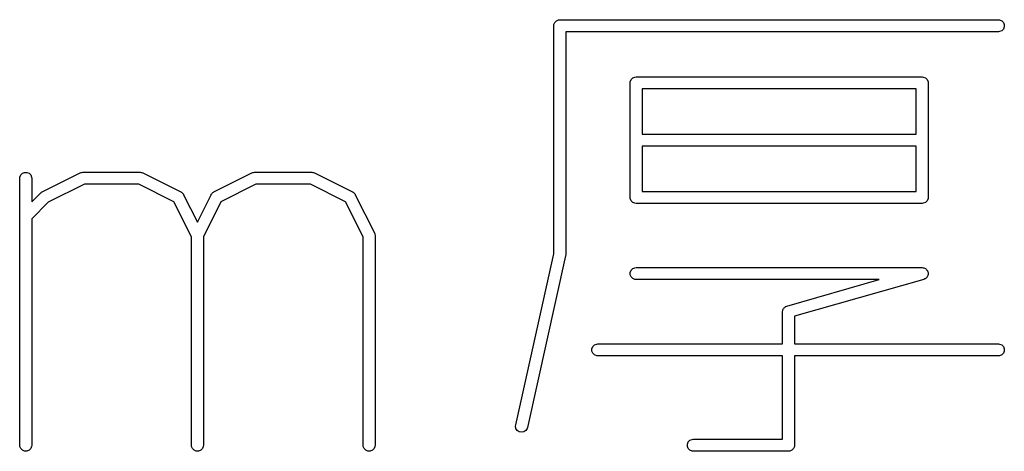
# Model space of a CAD drawing. Extents: x 20 to 200, y -176 to -20.
# Tile 6 of 10: x 69.55 to 81.84, y -176.46 to -171.07. Entities that reach past the tile are written whole.
import ezdxf

# ---------------------------------------------------------------- set-up
doc = ezdxf.new("R2010")
doc.units = 0
doc.layers.add('BLACK', color=7, linetype='CONTINUOUS')

msp = doc.modelspace()

# ---------------------------------------------------------------- linework, layer by layer
at = {"layer": 'BLACK', "linetype": 'CONTINUOUS'}
for p, q in [((76.226799, -171.100532), (76.247491, -171.07984)), ((76.247491, -171.07984), (76.274527, -171.068641)), ((76.274527, -171.068641), (76.289159, -171.0672)), ((76.289159, -171.0672), (81.765349, -171.0672)), ((81.765349, -171.0672), (81.779981, -171.068641)), ((81.779981, -171.068641), (81.807017, -171.07984)), ((81.807017, -171.07984), (81.827709, -171.100532)), ((76.214159, -171.1422), (76.2156, -171.127568)), ((76.214159, -173.991108), (76.214159, -171.1422)), ((76.2156, -171.127568), (76.226799, -171.100532)), ((81.765349, -171.2172), (76.364159, -171.2172)), ((76.364159, -171.2172), (76.364159, -173.999342)), ((81.779981, -171.215759), (81.765349, -171.2172)), ((81.807017, -171.20456), (81.779981, -171.215759)), ((81.827709, -171.183868), (81.807017, -171.20456)), ((81.827709, -171.100532), (81.838908, -171.127568)), ((81.838908, -171.156832), (81.827709, -171.183868)), ((81.838908, -171.127568), (81.838908, -171.156832)), ((77.167981, -171.841853), (77.17918, -171.814817)), ((77.17918, -171.814817), (77.199872, -171.794125)), ((77.199872, -171.794125), (77.226908, -171.782926)), ((77.226908, -171.782926), (77.24154, -171.781485)), ((77.24154, -171.781485), (80.812968, -171.781485)), ((80.812968, -171.781485), (80.8276, -171.782926)), ((80.8276, -171.782926), (80.854636, -171.794125)), ((80.854636, -171.794125), (80.875328, -171.814817)), ((80.875328, -171.814817), (80.886527, -171.841853)), ((77.16654, -171.856485), (77.167981, -171.841853)), ((77.16654, -173.285057), (77.16654, -171.856485)), ((80.737968, -171.931485), (77.31654, -171.931485)), ((77.31654, -171.931485), (77.31654, -172.495771)), ((80.737968, -172.495771), (80.737968, -171.931485)), ((80.886527, -171.841853), (80.887968, -171.856485)), ((80.887968, -171.856485), (80.887968, -173.285057)), ((77.31654, -172.495771), (80.737968, -172.495771)), ((80.737968, -172.645771), (77.31654, -172.645771)), ((77.31654, -172.645771), (77.31654, -173.210057)), ((80.737968, -173.210057), (80.737968, -172.645771)), ((69.547492, -173.046961), (69.548933, -173.032329)), ((69.547492, -176.380295), (69.547492, -173.046961)), ((69.548933, -173.032329), (69.560132, -173.005293)), ((69.560132, -173.005293), (69.580824, -172.984601)), ((69.580824, -172.984601), (69.60786, -172.973402)), ((69.60786, -172.973402), (69.637124, -172.973402)), ((69.637124, -172.973402), (69.66416, -172.984601)), ((69.66416, -172.984601), (69.684852, -173.005293)), ((69.684852, -173.005293), (69.696051, -173.032329)), ((69.696051, -173.032329), (69.697492, -173.046961)), ((69.697492, -173.046961), (69.697492, -173.342086)), ((69.827046, -173.217975), (70.303236, -172.979879)), ((70.303236, -172.979879), (70.316968, -172.974624)), ((70.316968, -172.974624), (70.319655, -172.974433)), ((70.319655, -172.974433), (70.322145, -172.973402)), ((70.322145, -172.973402), (70.336777, -172.971961)), ((70.336777, -172.971961), (71.051063, -172.971961)), ((71.051063, -172.971961), (71.065695, -172.973402)), ((71.065695, -172.973402), (71.068184, -172.974433)), ((71.068184, -172.974433), (71.070872, -172.974624)), ((71.070872, -172.974624), (71.084604, -172.979879)), ((71.084604, -172.979879), (71.560795, -173.217975)), ((71.969903, -173.217975), (72.446094, -172.979879)), ((72.446094, -172.979879), (72.459826, -172.974624)), ((72.459826, -172.974624), (72.462513, -172.974433)), ((72.462513, -172.974433), (72.465003, -172.973402)), ((72.465003, -172.973402), (72.479635, -172.971961)), ((72.479635, -172.971961), (73.19392, -172.971961)), ((73.19392, -172.971961), (73.208552, -172.973402)), ((73.208552, -172.973402), (73.211041, -172.974433)), ((73.211041, -172.974433), (73.213729, -172.974624)), ((73.213729, -172.974624), (73.227461, -172.979879)), ((73.227461, -172.979879), (73.703652, -173.217975)), ((70.354482, -173.121961), (69.905014, -173.346695)), ((71.033358, -173.121961), (70.354482, -173.121961)), ((71.471352, -173.340958), (71.033358, -173.121961)), ((72.49734, -173.121961), (72.059345, -173.340958)), ((73.176215, -173.121961), (72.49734, -173.121961)), ((73.614209, -173.340958), (73.176215, -173.121961)), ((69.697492, -173.342086), (69.807554, -173.232024)), ((69.807554, -173.232024), (69.813306, -173.227303)), ((69.813306, -173.227303), (69.814603, -173.225808)), ((69.814603, -173.225808), (69.816857, -173.224388)), ((69.816857, -173.224388), (69.818919, -173.222697)), ((69.818919, -173.222697), (69.820749, -173.221938)), ((69.820749, -173.221938), (69.827046, -173.217975)), ((71.560795, -173.217975), (71.563241, -173.219515)), ((71.563241, -173.219515), (71.564396, -173.2199)), ((71.564396, -173.2199), (71.565834, -173.221147)), ((71.565834, -173.221147), (71.573238, -173.225808)), ((71.573238, -173.225808), (71.579397, -173.232909)), ((71.579397, -173.232909), (71.586504, -173.239073)), ((71.586504, -173.239073), (71.591165, -173.246478)), ((71.591165, -173.246478), (71.592411, -173.247915)), ((71.592411, -173.247915), (71.592795, -173.249068)), ((71.592795, -173.249068), (71.594336, -173.251516)), ((71.594336, -173.251516), (71.765349, -173.593542)), ((71.765349, -173.593542), (71.936362, -173.251516)), ((71.936362, -173.251516), (71.937902, -173.249069)), ((71.937902, -173.249069), (71.938287, -173.247915)), ((71.938287, -173.247915), (71.939534, -173.246476)), ((71.939534, -173.246476), (71.944195, -173.239073)), ((71.944195, -173.239073), (71.951297, -173.232912)), ((71.951297, -173.232912), (71.95746, -173.225807)), ((71.95746, -173.225807), (71.964861, -173.221147)), ((71.964861, -173.221147), (71.966302, -173.219899)), ((71.966302, -173.219899), (71.967458, -173.219513)), ((71.967458, -173.219513), (71.969903, -173.217975)), ((73.703652, -173.217975), (73.706098, -173.219515)), ((73.706098, -173.219515), (73.707253, -173.2199)), ((73.707253, -173.2199), (73.708691, -173.221147)), ((73.708691, -173.221147), (73.716095, -173.225808)), ((73.716095, -173.225808), (73.722254, -173.232909)), ((73.722254, -173.232909), (73.729361, -173.239073)), ((73.729361, -173.239073), (73.734022, -173.246478)), ((73.734022, -173.246478), (73.735268, -173.247915)), ((73.735268, -173.247915), (73.735652, -173.249068)), ((73.735652, -173.249068), (73.737193, -173.251516)), ((73.737193, -173.251516), (73.975288, -173.727706)), ((77.167981, -173.299689), (77.16654, -173.285057)), ((77.17918, -173.326725), (77.167981, -173.299689)), ((77.31654, -173.210057), (80.737968, -173.210057)), ((80.886527, -173.299689), (80.875328, -173.326725)), ((80.887968, -173.285057), (80.886527, -173.299689)), ((69.905014, -173.346695), (69.697492, -173.554218)), ((71.690349, -173.778952), (71.471352, -173.340958)), ((72.059345, -173.340958), (71.840349, -173.778952)), ((73.833206, -173.778952), (73.614209, -173.340958)), ((77.199872, -173.347417), (77.17918, -173.326725)), ((77.226908, -173.358616), (77.199872, -173.347417)), ((77.24154, -173.360057), (77.226908, -173.358616)), ((80.812968, -173.360057), (77.24154, -173.360057)), ((80.8276, -173.358616), (80.812968, -173.360057)), ((80.854636, -173.347417), (80.8276, -173.358616)), ((80.875328, -173.326725), (80.854636, -173.347417)), ((69.697492, -173.554218), (69.697492, -176.380295)), ((71.690349, -176.380295), (71.690349, -173.778952)), ((71.840349, -173.778952), (71.840349, -176.380295)), ((73.833206, -176.380295), (73.833206, -173.778952)), ((73.975288, -173.727706), (73.980543, -173.741438)), ((73.980543, -173.741438), (73.980733, -173.744125)), ((73.980733, -173.744125), (73.981765, -173.746615)), ((73.981765, -173.746615), (73.983206, -173.761247)), ((73.983206, -173.761247), (73.983206, -176.380295)), ((75.739754, -176.12593), (76.214159, -173.991108)), ((76.362373, -174.015611), (75.886182, -176.15847)), ((76.36251, -174.014474), (76.362373, -174.015611)), ((76.362718, -174.013974), (76.36251, -174.014474)), ((76.363356, -174.007495), (76.362718, -174.013974)), ((76.364141, -174.001015), (76.363356, -174.007495)), ((76.364159, -173.999342), (76.364046, -174.00048)), ((76.364046, -174.00048), (76.364141, -174.001015)), ((77.199872, -174.175078), (77.226908, -174.163879)), ((77.226908, -174.163879), (77.24154, -174.162438)), ((77.24154, -174.162438), (80.812968, -174.162438)), ((80.812968, -174.162438), (80.8276, -174.163879)), ((80.8276, -174.163879), (80.831599, -174.165535)), ((80.831599, -174.165535), (80.835901, -174.16603)), ((80.835901, -174.16603), (80.845009, -174.17109)), ((77.167981, -174.222806), (77.17918, -174.19577)), ((77.167981, -174.25207), (77.167981, -174.222806)), ((77.17918, -174.279106), (77.167981, -174.25207)), ((77.17918, -174.19577), (77.199872, -174.175078)), ((77.199872, -174.299798), (77.17918, -174.279106)), ((80.845009, -174.17109), (80.854636, -174.175078)), ((80.854636, -174.175078), (80.857697, -174.178139)), ((80.857697, -174.178139), (80.861482, -174.180242)), ((80.861482, -174.180242), (80.86796, -174.188402)), ((80.870165, -174.285951), (80.862004, -174.292429)), ((80.86796, -174.188402), (80.875328, -174.19577)), ((80.872267, -174.282166), (80.870165, -174.285951)), ((80.875328, -174.279106), (80.872267, -174.282166)), ((80.875328, -174.19577), (80.876984, -174.199769)), ((80.879314, -174.269481), (80.875328, -174.279106)), ((80.876984, -174.199769), (80.879677, -174.203161)), ((80.884376, -174.260371), (80.879314, -174.269481)), ((80.879677, -174.203161), (80.88254, -174.21318)), ((80.88254, -174.21318), (80.886527, -174.222806)), ((80.88487, -174.256069), (80.884376, -174.260371)), ((80.886527, -174.25207), (80.88487, -174.256069)), ((80.886527, -174.222806), (80.886527, -174.227134)), ((80.886527, -174.227134), (80.887717, -174.231299)), ((80.887717, -174.231299), (80.886527, -174.241653)), ((80.886527, -174.241653), (80.886527, -174.25207)), ((77.226908, -174.310997), (77.199872, -174.299798)), ((77.24154, -174.312438), (77.226908, -174.310997)), ((80.277465, -174.312438), (77.24154, -174.312438)), ((79.125698, -174.641514), (80.277465, -174.312438)), ((80.833572, -174.309552), (79.221302, -174.7702)), ((80.847245, -174.304147), (80.833572, -174.309552)), ((80.850636, -174.301454), (80.847245, -174.304147)), ((80.854636, -174.299798), (80.850636, -174.301454)), ((80.862004, -174.292429), (80.854636, -174.299798)), ((79.089106, -174.665114), (79.097266, -174.658635)), ((79.097266, -174.658635), (79.104634, -174.651268)), ((79.104634, -174.651268), (79.108633, -174.649611)), ((79.108633, -174.649611), (79.112025, -174.646919)), ((79.112025, -174.646919), (79.125698, -174.641514)), ((79.071302, -174.713628), (79.072743, -174.698996)), ((79.071302, -175.114819), (79.071302, -174.713628)), ((79.072743, -174.698996), (79.074399, -174.694996)), ((79.074399, -174.694996), (79.074894, -174.690695)), ((79.074894, -174.690695), (79.079954, -174.681586)), ((79.079954, -174.681586), (79.083942, -174.67196)), ((79.083942, -174.67196), (79.087003, -174.668898)), ((79.087003, -174.668898), (79.089106, -174.665114)), ((79.221302, -174.7702), (79.221302, -175.114819)), ((76.69179, -175.175187), (76.702989, -175.148151)), ((76.702989, -175.148151), (76.723681, -175.127459)), ((76.723681, -175.127459), (76.750717, -175.11626)), ((76.750717, -175.11626), (76.765349, -175.114819)), ((76.765349, -175.114819), (79.071302, -175.114819)), ((79.221302, -175.114819), (81.765349, -175.114819)), ((81.765349, -175.114819), (81.779981, -175.11626)), ((81.779981, -175.11626), (81.807017, -175.127459)), ((81.807017, -175.127459), (81.827709, -175.148151)), ((81.827709, -175.148151), (81.838908, -175.175187)), ((76.69179, -175.204451), (76.69179, -175.175187)), ((76.702989, -175.231487), (76.69179, -175.204451)), ((76.723681, -175.252179), (76.702989, -175.231487)), ((76.750717, -175.263378), (76.723681, -175.252179)), ((76.765349, -175.264819), (76.750717, -175.263378)), ((79.071302, -175.264819), (76.765349, -175.264819)), ((79.071302, -176.305295), (79.071302, -175.264819)), ((81.765349, -175.264819), (79.221302, -175.264819)), ((79.221302, -175.264819), (79.221302, -176.380295)), ((81.779981, -175.263378), (81.765349, -175.264819)), ((81.807017, -175.252179), (81.779981, -175.263378)), ((81.827709, -175.231487), (81.807017, -175.252179)), ((81.838908, -175.204451), (81.827709, -175.231487)), ((81.838908, -175.175187), (81.838908, -175.204451)), ((75.737987, -176.140526), (75.739754, -176.12593)), ((75.743054, -176.169348), (75.737987, -176.140526)), ((75.758764, -176.194036), (75.743054, -176.169348)), ((75.782727, -176.210833), (75.758764, -176.194036)), ((75.811294, -176.217181), (75.782727, -176.210833)), ((75.840116, -176.212114), (75.811294, -176.217181)), ((75.864804, -176.196404), (75.840116, -176.212114)), ((75.881601, -176.172441), (75.864804, -176.196404)), ((75.886182, -176.15847), (75.881601, -176.172441)), ((69.548933, -176.394927), (69.547492, -176.380295)), ((69.697492, -176.380295), (69.696051, -176.394927)), ((71.69179, -176.394927), (71.690349, -176.380295)), ((71.840349, -176.380295), (71.838908, -176.394927)), ((73.834647, -176.394927), (73.833206, -176.380295)), ((73.983206, -176.380295), (73.981765, -176.394927)), ((77.882266, -176.365663), (77.893465, -176.338627)), ((77.882266, -176.394927), (77.882266, -176.365663)), ((77.893465, -176.338627), (77.914157, -176.317935)), ((77.914157, -176.317935), (77.941193, -176.306736)), ((77.941193, -176.306736), (77.955825, -176.305295)), ((77.955825, -176.305295), (79.071302, -176.305295)), ((79.221302, -176.380295), (79.219861, -176.394926)), ((69.560132, -176.421963), (69.548933, -176.394927)), ((69.580824, -176.442655), (69.560132, -176.421963)), ((69.60786, -176.453854), (69.580824, -176.442655)), ((69.637124, -176.453854), (69.60786, -176.453854)), ((69.66416, -176.442655), (69.637124, -176.453854)), ((69.684852, -176.421963), (69.66416, -176.442655)), ((69.696051, -176.394927), (69.684852, -176.421963)), ((71.702989, -176.421963), (71.69179, -176.394927)), ((71.723681, -176.442655), (71.702989, -176.421963)), ((71.750717, -176.453854), (71.723681, -176.442655)), ((71.779981, -176.453854), (71.750717, -176.453854)), ((71.807017, -176.442655), (71.779981, -176.453854)), ((71.827709, -176.421963), (71.807017, -176.442655)), ((71.838908, -176.394927), (71.827709, -176.421963)), ((73.845846, -176.421963), (73.834647, -176.394927)), ((73.866538, -176.442655), (73.845846, -176.421963)), ((73.893574, -176.453854), (73.866538, -176.442655)), ((73.922838, -176.453854), (73.893574, -176.453854)), ((73.949874, -176.442655), (73.922838, -176.453854)), ((73.970566, -176.421963), (73.949874, -176.442655)), ((73.981765, -176.394927), (73.970566, -176.421963)), ((77.893465, -176.421963), (77.882266, -176.394927)), ((77.914157, -176.442655), (77.893465, -176.421963)), ((77.941193, -176.453854), (77.914157, -176.442655)), ((77.955825, -176.455295), (77.941193, -176.453854)), ((79.146302, -176.455295), (77.955825, -176.455295)), ((79.160934, -176.453854), (79.146302, -176.455295)), ((79.18797, -176.442655), (79.160934, -176.453854)), ((79.208662, -176.421963), (79.18797, -176.442655)), ((79.219861, -176.394927), (79.208662, -176.421963)), ((79.219861, -176.394926), (79.219861, -176.394927))]:
    msp.add_line(p, q, dxfattribs=at)

doc.saveas('drawing.dxf')
